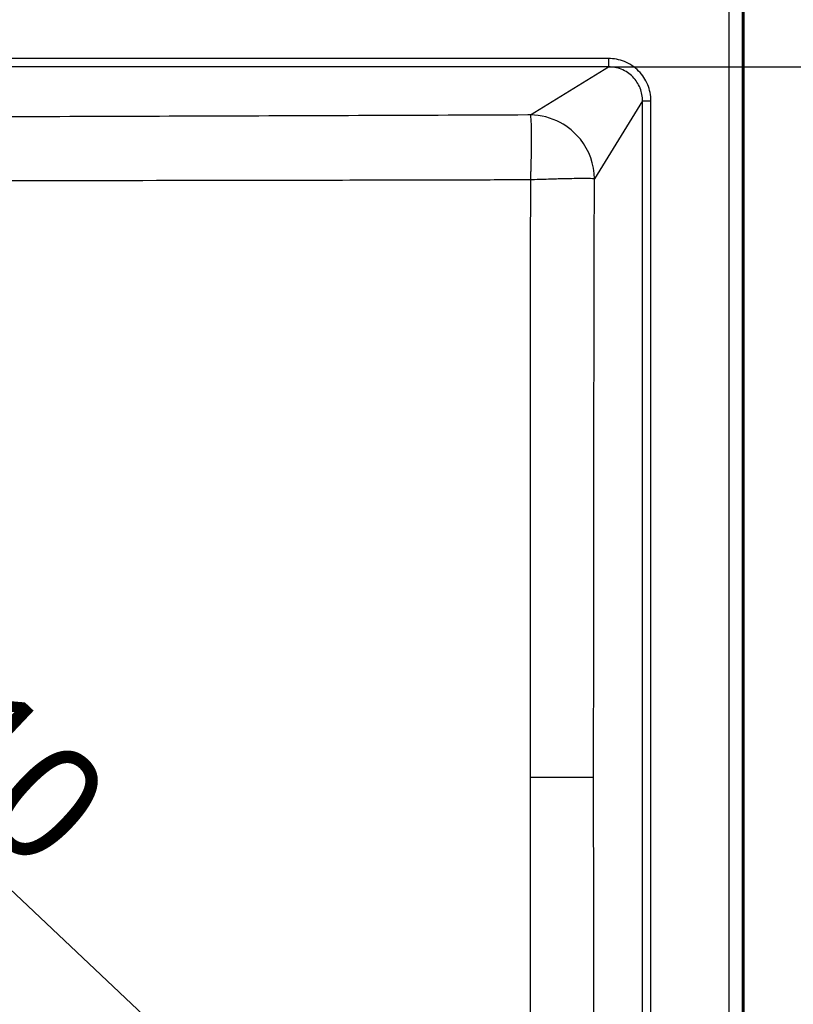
# Model space of a CAD drawing. Header units: millimetres. Extents: x 0 to 2100, y 0 to 2970.
# Tile 6 of 8: x 1154 to 1385, y 1668 to 1962. Entities that reach past the tile are written whole.
import ezdxf

# ---------------------------------------------------------------- set-up
doc = ezdxf.new("R2010")
doc.units = ezdxf.units.MM
doc.header["$LTSCALE"] = 10
for name, color, linetype, lineweight in [('Dimensions(ISO)', 7, 'Continuous', 25), ('Visible Edges(ISO)', 7, 'Continuous', 50), ('Visible Tangent Edges(ISO)', 7, 'Continuous', 25)]:
    doc.layers.add(name, color=color, linetype=linetype, lineweight=lineweight)
doc.styles.add('Text_3.5mm', font='arial.ttf', dxfattribs={"width": 0.9})
doc.dimstyles.new('KS-STANDARD', dxfattribs={"dimscale": 10, "dimtxt": 3.5, "dimasz": 2.5, "dimexe": 3.175, "dimexo": 0, "dimgap": 0.8, "dimtad": 1, "dimdec": 1, "dimrnd": 1e-08, "dimtxsty": 'Text_3.5mm', "dimcen": 0.09, "dimdle": 10, "dimclrd": 7, "dimclre": 7, "dimclrt": 7, "dimadec": 0, "dimazin": 2, "dimtfac": 0.714286, "dimtdec": 4, "dimtmove": 0, "dimatfit": 3, "dimfxl": 1, "dimtolj": 1, "dimlwd": 25, "dimlwe": 25, "dimarcsym": 0})

# ---------------------------------------------------------------- blocks, each defined once
blk = doc.blocks.new('*D7')
at = {"layer": 'Defpoints', "color": 0, "linetype": 'Continuous', "transparency": 16777216}
for p in [(1362.35, 1985.56), (1540.1, 1985.56), (1362.35, 1485.56)]:
    blk.add_point(p, dxfattribs=at)
at = {"layer": 'Dimensions(ISO)', "color": 7, "linetype": 'Continuous', "lineweight": 25, "transparency": 16777216}
for p, q in [((1362.35, 1985.56), (1571.85, 1985.56)), ((1540.1, 1510.56), (1540.1, 1960.56)), ((1362.35, 1485.56), (1571.85, 1485.56))]:
    blk.add_line(p, q, dxfattribs=at)
at = {"layer": 'Dimensions(ISO)', "color": 7, "linetype": 'Continuous', "transparency": 16777216}
for points in [[(1535.94, 1960.56), (1544.27, 1960.56), (1540.1, 1985.56)], [(1535.94, 1510.56), (1544.27, 1510.56), (1540.1, 1485.56)]]:
    blk.add_solid(points, dxfattribs=at)
at = {"layer": 'Dimensions(ISO)', "color": 7, "linetype": 'Continuous', "lineweight": 25, "transparency": 16777216, "insert": (1514.23, 1700.81), "char_height": 35, "attachment_point": 4, "rotation": 90, "style": 'Text_3.5mm'}
blk.add_mtext('\\A1;500', dxfattribs=at)
blk = doc.blocks.new('*D10')
at = {"layer": 'Defpoints', "color": 0, "linetype": 'Continuous', "transparency": 16777216}
for p in [(1330.02, 1947.86), (1330.02, 1523.26), (1446.09, 1523.26)]:
    blk.add_point(p, dxfattribs=at)
at = {"layer": 'Dimensions(ISO)', "color": 7, "linetype": 'Continuous', "lineweight": 25, "transparency": 16777216}
for p, q in [((1330.02, 1947.86), (1477.84, 1947.86)), ((1446.09, 1922.86), (1446.09, 1548.26)), ((1330.02, 1523.26), (1477.84, 1523.26))]:
    blk.add_line(p, q, dxfattribs=at)
at = {"layer": 'Dimensions(ISO)', "color": 7, "linetype": 'Continuous', "transparency": 16777216}
for points in [[(1441.92, 1922.86), (1450.25, 1922.86), (1446.09, 1947.86)], [(1441.92, 1548.26), (1450.25, 1548.26), (1446.09, 1523.26)]]:
    blk.add_solid(points, dxfattribs=at)
at = {"layer": 'Dimensions(ISO)', "color": 7, "linetype": 'Continuous', "lineweight": 25, "transparency": 16777216, "insert": (1420.22, 1687.81), "char_height": 35, "attachment_point": 4, "rotation": 90, "style": 'Text_3.5mm'}
blk.add_mtext('\\A1;\\fArial|b0|i0;\\H35.0000;~425', dxfattribs=at)
blk = doc.blocks.new('*D14')
at = {"layer": 'Defpoints', "color": 0, "linetype": 'Continuous', "transparency": 16777216}
for p in [(893.49, 1944.92), (1337.21, 1526.2), (1337.5, 1526.51)]:
    blk.add_point(p, dxfattribs=at)
at = {"layer": 'Dimensions(ISO)', "color": 7, "linetype": 'Continuous', "lineweight": 25, "transparency": 16777216}
for p, q in [((893.49, 1944.92), (915.57, 1968.31)), ((911.96, 1928.06), (1319.31, 1543.66)), ((1337.21, 1526.2), (1359.29, 1549.6))]:
    blk.add_line(p, q, dxfattribs=at)
at = {"layer": 'Dimensions(ISO)', "color": 7, "linetype": 'Continuous', "transparency": 16777216}
for points in [[(914.82, 1931.09), (909.1, 1925.03), (893.78, 1945.22)], [(1322.17, 1546.69), (1316.46, 1540.63), (1337.5, 1526.51)]]:
    blk.add_solid(points, dxfattribs=at)
at = {"layer": 'Dimensions(ISO)', "color": 7, "linetype": 'Continuous', "lineweight": 25, "transparency": 16777216, "insert": (1098.79, 1787.33), "char_height": 35, "attachment_point": 4, "rotation": 316.6604, "style": 'Text_3.5mm'}
blk.add_mtext('\\A1;\\fArial|b0|i0;\\H35.0000;~610', dxfattribs=at)

msp = doc.modelspace()

# ---------------------------------------------------------------- linework, layer by layer
at = {"layer": 'Visible Edges(ISO)'}
msp.add_line((1370.353, 1977.559), (1370.353, 1493.559), dxfattribs=at)
at = {"layer": 'Visible Tangent Edges(ISO)'}
for p, q in [((1366.064, 1493.559), (1366.064, 1977.559)), ((1370.054, 1493.559), (1370.054, 1977.559)), ((1330.02, 1950.35), (900.679, 1950.35)), ((1330.02, 1950.35), (1330.02, 1947.859)), ((1330.02, 1947.859), (900.679, 1947.859)), ((1306.697, 1933.493), (1330.02, 1947.859)), ((1340.153, 1937.726), (1325.786, 1914.4)), ((1340.153, 1937.726), (1342.644, 1937.726)), ((1340.153, 1533.392), (1340.153, 1937.726)), ((1342.644, 1533.392), (1342.644, 1937.726)), ((1325.559, 1735.559), (1306.682, 1735.559))]:
    msp.add_line(p, q, dxfattribs=at)
for points, knots in [([(1342.644, 1937.726), (1342.644, 1939.369), (1342.324, 1941.013), (1341.082, 1944.058), (1340.157, 1945.458), (1338.416, 1947.215), (1337.775, 1947.744), (1336.347, 1948.704), (1335.552, 1949.122), (1333.231, 1950.045), (1331.625, 1950.35), (1330.02, 1950.35)], [0, 0, 0, 0, 0.2484359, 0.2484359, 0.4972279, 0.4972279, 0.6223373, 0.6223373, 0.7573177, 0.7573177, 1, 1, 1, 1]), ([(1340.153, 1937.726), (1340.157, 1938.934), (1339.943, 1940.231), (1339.454, 1941.482), (1339.439, 1941.52), (1339.424, 1941.559), (1339.408, 1941.598), (1338.924, 1942.794), (1338.183, 1943.936), (1337.242, 1944.885), (1337.232, 1944.896), (1337.221, 1944.906), (1337.211, 1944.917), (1336.75, 1945.377), (1336.244, 1945.792), (1335.708, 1946.151), (1335.105, 1946.555), (1334.463, 1946.889), (1333.806, 1947.148), (1333.796, 1947.152), (1333.786, 1947.156), (1333.776, 1947.16), (1332.525, 1947.649), (1331.229, 1947.863), (1330.02, 1947.859)], [0, 0, 0, 0, 0.25, 0.25, 0.25, 0.25772373, 0.25772373, 0.25772373, 0.49737067, 0.49737067, 0.49737067, 0.5, 0.5, 0.5, 0.61673494, 0.61673494, 0.61673494, 0.74796964, 0.74796964, 0.74796964, 0.75, 0.75, 0.75, 1, 1, 1, 1]), ([(1306.697, 1933.493), (1306.418, 1933.492), (1306.139, 1933.491), (1274.151, 1933.364), (1242.439, 1933.243), (1194.871, 1933.078), (1179.019, 1933.026), (1147.318, 1932.929), (1131.47, 1932.884), (1099.779, 1932.807), (1083.935, 1932.775), (1052.255, 1932.726), (1036.417, 1932.71), (1004.744, 1932.697), (988.908, 1932.701), (957.233, 1932.727), (941.394, 1932.75), (925.29, 1932.78), (925.023, 1932.781), (924.756, 1932.781)], [0, 0, 0, 0, 0.002192, 0.002192, 0.2514002, 0.2514002, 0.3759503, 0.3759503, 0.5004394, 0.5004394, 0.6248606, 0.6248606, 0.7492084, 0.7492084, 0.8735338, 0.8735338, 0.9979052, 0.9979052, 1, 1, 1, 1]), ([(1325.786, 1914.4), (1325.753, 1918.723), (1324.254, 1922.892), (1321.582, 1926.241), (1319.966, 1928.265), (1317.883, 1930), (1315.597, 1931.223), (1312.876, 1932.678), (1309.816, 1933.469), (1306.697, 1933.493)], [0.00000001, 0.00000001, 0.00000001, 0.00000001, 0.43024853, 0.43024853, 0.43024853, 0.69033685, 0.69033685, 0.69033685, 1, 1, 1, 1]), ([(1306.76, 1914.099), (1306.78, 1914.63), (1306.805, 1915.319), (1306.833, 1916.175), (1306.846, 1916.603), (1306.861, 1917.072), (1306.876, 1917.583), (1306.883, 1917.838), (1306.891, 1918.103), (1306.898, 1918.378), (1306.902, 1918.516), (1306.906, 1918.656), (1306.909, 1918.799), (1306.911, 1918.87), (1306.913, 1918.942), (1306.915, 1919.014), (1306.916, 1919.05), (1306.917, 1919.087), (1306.918, 1919.123), (1306.918, 1919.142), (1306.919, 1919.16), (1306.919, 1919.178), (1306.919, 1919.187), (1306.92, 1919.197), (1306.92, 1919.206), (1306.92, 1919.215), (1306.92, 1919.224), (1306.921, 1919.273), (1306.936, 1919.865), (1306.949, 1920.424), (1306.96, 1920.953), (1307.006, 1923.192), (1307.022, 1924.884), (1307.025, 1926.254), (1307.025, 1926.615), (1307.025, 1926.954), (1307.024, 1927.273), (1307.02, 1928.447), (1307.006, 1929.355), (1306.986, 1930.113), (1306.97, 1930.722), (1306.95, 1931.232), (1306.926, 1931.668), (1306.912, 1931.922), (1306.897, 1932.15), (1306.88, 1932.356), (1306.834, 1932.915), (1306.776, 1933.323), (1306.697, 1933.493)], [0, 0, 0, 0, 0.25, 0.25, 0.25, 0.375, 0.375, 0.375, 0.4375, 0.4375, 0.4375, 0.46875, 0.46875, 0.46875, 0.484375, 0.484375, 0.484375, 0.4921875, 0.4921875, 0.4921875, 0.49609375, 0.49609375, 0.49609375, 0.49804687, 0.49804687, 0.49804687, 0.5, 0.5, 0.5, 0.523884, 0.523884, 0.523884, 0.625, 0.625, 0.625, 0.65168792, 0.65168792, 0.65168792, 0.75, 0.75, 0.75, 0.829081, 0.829081, 0.829081, 0.875, 0.875, 0.875, 1, 1, 1, 1]), ([(1306.76, 1914.099), (1303.5, 1914.09), (1300.274, 1914.082), (1293.889, 1914.066), (1290.777, 1914.058), (1281.265, 1914.034), (1275.053, 1914.02), (1256.424, 1913.977), (1244.433, 1913.952), (1209.415, 1913.888), (1187.698, 1913.858), (1163, 1913.834), (1158.136, 1913.831), (1148.746, 1913.824), (1144.073, 1913.821), (1135.168, 1913.816), (1130.738, 1913.815), (1124.326, 1913.813), (1122.187, 1913.812), (1118.025, 1913.811), (1115.908, 1913.811), (1111.876, 1913.81), (1109.869, 1913.81), (1105.873, 1913.809), (1103.828, 1913.809), (1099.977, 1913.809), (1098.059, 1913.809), (1094.237, 1913.809), (1092.278, 1913.809), (1088.587, 1913.81), (1086.749, 1913.81), (1083.083, 1913.81), (1081.205, 1913.81), (1077.663, 1913.811), (1075.896, 1913.811), (1072.371, 1913.812), (1070.565, 1913.813), (1055.183, 1913.816), (1042.027, 1913.819), (1023.744, 1913.822), (1017.619, 1913.823), (1005.844, 1913.823), (999.945, 1913.824), (982.659, 1913.822), (971.241, 1913.819), (948.413, 1913.814), (936.905, 1913.812), (925.127, 1913.81)], [0, 0, 0, 0, 0.015625, 0.015625, 0.03125, 0.03125, 0.0625, 0.0625, 0.125, 0.125, 0.25, 0.25, 0.28125, 0.28125, 0.3125, 0.3125, 0.34375, 0.34375, 0.359375, 0.359375, 0.375, 0.375, 0.390625, 0.390625, 0.40625, 0.40625, 0.421875, 0.421875, 0.4375, 0.4375, 0.453125, 0.453125, 0.46875, 0.46875, 0.484375, 0.484375, 0.5, 0.5, 0.625, 0.625, 0.6875, 0.6875, 0.75, 0.75, 0.875, 0.875, 1, 1, 1, 1]), ([(1306.682, 1735.559), (1306.682, 1740.235), (1306.682, 1744.905), (1306.682, 1749.579), (1306.682, 1751.137), (1306.682, 1752.658), (1306.683, 1754.254), (1306.683, 1757.445), (1306.683, 1760.604), (1306.683, 1763.88), (1306.684, 1767.157), (1306.684, 1770.387), (1306.685, 1773.714), (1306.685, 1777.042), (1306.686, 1780.339), (1306.686, 1783.772), (1306.687, 1785.488), (1306.687, 1787.204), (1306.687, 1788.921), (1306.688, 1790.815), (1306.688, 1792.678), (1306.689, 1794.619), (1306.689, 1797.272), (1306.69, 1799.916), (1306.691, 1802.568), (1306.691, 1805.198), (1306.692, 1807.94), (1306.693, 1810.634), (1306.694, 1812.238), (1306.694, 1813.828), (1306.695, 1815.467), (1306.696, 1818.581), (1306.697, 1821.67), (1306.698, 1824.853), (1306.698, 1825.432), (1306.699, 1826.013), (1306.699, 1826.599), (1306.7, 1828.502), (1306.701, 1830.407), (1306.701, 1832.315), (1306.702, 1834.222), (1306.703, 1836.088), (1306.704, 1838.045), (1306.705, 1840.003), (1306.706, 1841.962), (1306.707, 1843.925), (1306.708, 1845.888), (1306.709, 1847.808), (1306.71, 1849.822), (1306.711, 1851.836), (1306.712, 1853.852), (1306.714, 1855.872), (1306.715, 1857.892), (1306.716, 1859.871), (1306.717, 1861.943), (1306.723, 1870.231), (1306.729, 1878.539), (1306.736, 1887.272), (1306.739, 1891.639), (1306.743, 1896.007), (1306.747, 1900.497), (1306.751, 1904.987), (1306.756, 1909.522), (1306.76, 1914.099)], [0, 0, 0, 0, 0.09375, 0.09375, 0.09375, 0.125, 0.125, 0.125, 0.1875, 0.1875, 0.1875, 0.25, 0.25, 0.25, 0.3125, 0.3125, 0.3125, 0.34375, 0.34375, 0.34375, 0.3782381, 0.3782381, 0.3782381, 0.4254062, 0.4254062, 0.4254062, 0.4721605, 0.4721605, 0.4721605, 0.5, 0.5, 0.5, 0.5528856, 0.5528856, 0.5528856, 0.5625, 0.5625, 0.5625, 0.59375, 0.59375, 0.59375, 0.625, 0.625, 0.625, 0.65625, 0.65625, 0.65625, 0.6875, 0.6875, 0.6875, 0.71875, 0.71875, 0.71875, 0.75, 0.75, 0.75, 0.875, 0.875, 0.875, 0.9375, 0.9375, 0.9375, 1, 1, 1, 1]), ([(1325.786, 1914.4), (1325.576, 1914.452), (1324.979, 1914.482), (1323.999, 1914.496), (1323.037, 1914.509), (1321.702, 1914.507), (1319.699, 1914.475), (1318.916, 1914.462), (1318.027, 1914.445), (1317.005, 1914.422), (1316.494, 1914.41), (1315.95, 1914.397), (1315.369, 1914.381), (1315.078, 1914.374), (1314.778, 1914.366), (1314.469, 1914.357), (1314.314, 1914.353), (1314.157, 1914.348), (1313.997, 1914.344), (1313.884, 1914.341), (1313.782, 1914.338), (1313.645, 1914.334), (1313.588, 1914.332), (1313.532, 1914.33), (1313.511, 1914.33), (1311.437, 1914.269), (1309.793, 1914.212), (1308.67, 1914.172), (1307.546, 1914.131), (1306.92, 1914.105), (1306.76, 1914.099)], [0, 0, 0, 0, 0.18190351, 0.18190351, 0.18190351, 0.36040374, 0.36040374, 0.36040374, 0.43020187, 0.43020187, 0.43020187, 0.46510094, 0.46510094, 0.46510094, 0.48255047, 0.48255047, 0.48255047, 0.49127523, 0.49127523, 0.49127523, 0.49744919, 0.49744919, 0.49744919, 0.5, 0.5, 0.5, 0.75, 0.75, 0.75, 0.99999981, 0.99999981, 0.99999981, 0.99999981]), ([(1325.559, 1735.559), (1325.559, 1765.226), (1325.58, 1794.892), (1325.657, 1854.229), (1325.714, 1883.899), (1325.784, 1913.844), (1325.785, 1914.122), (1325.786, 1914.4)], [0, 0, 0, 0, 0.4975813, 0.4975813, 0.9953327, 0.9953327, 1, 1, 1, 1]), ([(1306.76, 1557.019), (1306.751, 1566.173), (1306.743, 1575.198), (1306.736, 1583.846), (1306.732, 1588.169), (1306.729, 1592.518), (1306.726, 1596.695), (1306.724, 1598.783), (1306.723, 1600.867), (1306.721, 1602.947), (1306.72, 1605.027), (1306.719, 1607.148), (1306.717, 1609.175), (1306.716, 1611.202), (1306.715, 1613.225), (1306.714, 1615.245), (1306.712, 1617.265), (1306.711, 1619.327), (1306.71, 1621.296), (1306.709, 1623.265), (1306.708, 1625.23), (1306.707, 1627.193), (1306.706, 1629.155), (1306.705, 1631.16), (1306.704, 1633.072), (1306.702, 1637.489), (1306.7, 1641.917), (1306.698, 1646.265), (1306.697, 1649.449), (1306.696, 1652.59), (1306.695, 1655.651), (1306.694, 1657.461), (1306.694, 1659.268), (1306.693, 1661.074), (1306.692, 1663.071), (1306.692, 1665.097), (1306.691, 1667.046), (1306.69, 1669.71), (1306.69, 1672.384), (1306.689, 1675.049), (1306.689, 1675.722), (1306.689, 1676.39), (1306.688, 1677.046), (1306.687, 1683.916), (1306.686, 1690.843), (1306.685, 1697.404), (1306.684, 1700.684), (1306.684, 1704.012), (1306.683, 1707.238), (1306.683, 1708.85), (1306.683, 1710.479), (1306.683, 1712.076), (1306.683, 1713.672), (1306.683, 1715.305), (1306.683, 1716.864), (1306.682, 1723.1), (1306.682, 1729.324), (1306.682, 1735.559)], [0, 0, 0, 0, 0.125, 0.125, 0.125, 0.1875, 0.1875, 0.1875, 0.21875, 0.21875, 0.21875, 0.25, 0.25, 0.25, 0.28125, 0.28125, 0.28125, 0.3125, 0.3125, 0.3125, 0.34375, 0.34375, 0.34375, 0.375, 0.375, 0.375, 0.4471533, 0.4471533, 0.4471533, 0.5, 0.5, 0.5, 0.53125, 0.53125, 0.53125, 0.5658058, 0.5658058, 0.5658058, 0.6130659, 0.6130659, 0.6130659, 0.625, 0.625, 0.625, 0.75, 0.75, 0.75, 0.8125, 0.8125, 0.8125, 0.84375, 0.84375, 0.84375, 0.875, 0.875, 0.875, 1, 1, 1, 1]), ([(1325.786, 1556.718), (1325.785, 1556.996), (1325.784, 1557.274), (1325.714, 1587.218), (1325.657, 1616.889), (1325.58, 1676.226), (1325.559, 1705.892), (1325.559, 1735.559)], [0, 0, 0, 0, 0.0046673, 0.0046673, 0.5024187, 0.5024187, 1, 1, 1, 1])]:
    msp.add_open_spline(points, degree=3, knots=knots, dxfattribs=at)

# ---------------------------------------------------------------- dimensions: what is measured, and where the dimension line sits
at = {"layer": 'Dimensions(ISO)', "color": 7, "linetype": 'Continuous', "lineweight": 25}
dim = msp.add_linear_dim(base=(1540.102, 1985.559), p1=(1362.353, 1485.559), p2=(1362.353, 1985.559), angle=90, dimstyle='KS-STANDARD', override={"dimgap": 0.8, "dimdec": 1, "dimtol": 0, "dimlim": 0, "dimtp": 0, "dimtm": 0, "dimtdec": 4, "dimtofl": 0, "dimatfit": 1}, dxfattribs=at)
dim.commit()
dim.dimension.update_dxf_attribs({"geometry": '*D7', "text_midpoint": (1540.102, 1735.559), "dimtype": 160})
for base, p1, p2, angle, picture, middle in [((1337.497, 1526.505), (893.494, 1944.918), (1337.211, 1526.201), 136.66041, '*D14', (1115.639, 1735.864)), ((1446.087, 1523.259), (1330.02, 1947.859), (1330.02, 1523.259), 90, '*D10', (1446.087, 1735.559))]:
    dim = msp.add_linear_dim(base=base, p1=p1, p2=p2, angle=angle, text='\\fArial|b0|i0;\\H35.0000;~<>', dimstyle='KS-STANDARD', override={"dimgap": 0.8, "dimdec": 0, "dimtol": 0, "dimlim": 0, "dimtp": 0, "dimtm": 0, "dimtdec": 4, "dimtofl": 0, "dimatfit": 1}, dxfattribs=at)
    dim.commit()
    dim.dimension.update_dxf_attribs({"geometry": picture, "text_midpoint": middle, "dimtype": 160})

doc.saveas('drawing.dxf')
